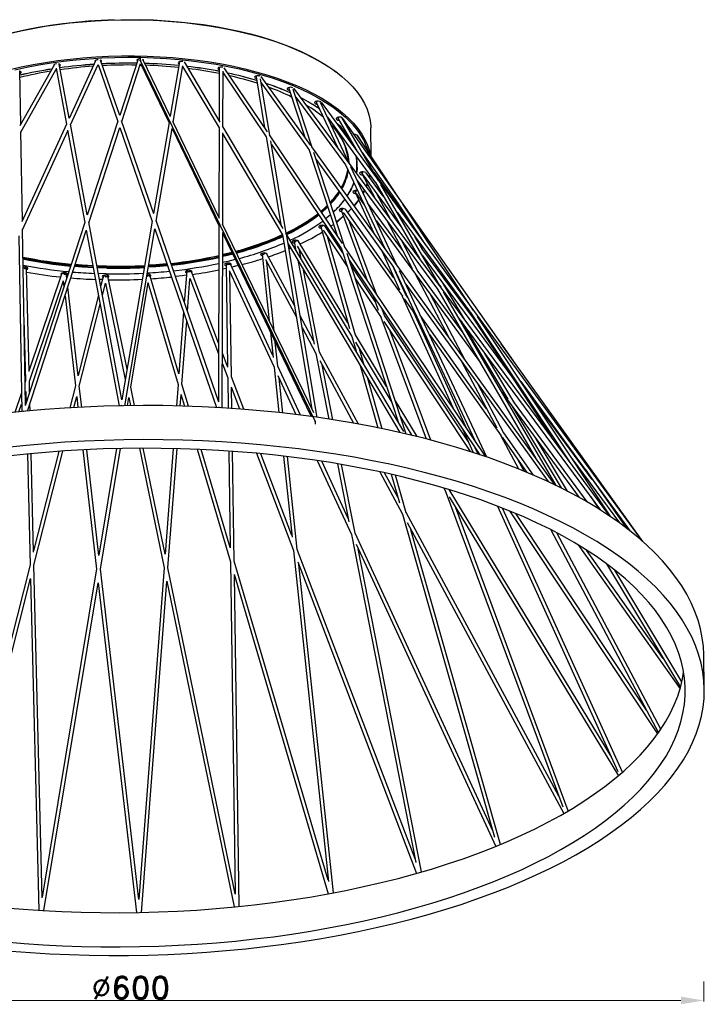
# Model space of a CAD drawing. Header units: inches. Extents: x -1104 to 2865, y 14607 to 16076.
# Tile 9 of 10: x 2507 to 2865, y 14646 to 15161. Entities that reach past the tile are written whole.
import ezdxf

# ---------------------------------------------------------------- set-up
doc = ezdxf.new("R2010")
doc.units = ezdxf.units.IN
doc.header["$MEASUREMENT"] = 0
doc.styles.add('romand', font='romand.shx')
doc.dimstyles.new('副本 (2) (2) 1-1尺寸界线', dxfattribs={"dimtxt": 4, "dimasz": 4, "dimexe": 0.618, "dimexo": 0.618, "dimgap": 0.618, "dimtad": 1, "dimtoh": 1, "dimdsep": 46, "dimtxsty": 'romand', "dimcen": 0, "dimclrd": 3, "dimclre": 3, "dimclrt": 6, "dimadec": 0, "dimazin": 2, "dimtfac": 1, "dimtofl": 0, "dimtmove": 0, "dimatfit": 3, "dimfxl": 0, "dimlwd": 13, "dimlwe": 13, "dimarcsym": 0})

# ---------------------------------------------------------------- blocks, each defined once
blk = doc.blocks.new('*D17')
at = {"color": 3, "lineweight": 13}
for p, q in [((2265.47, 14657.74), (2265.47, 14647.12)), ((2865.15, 14657.74), (2865.15, 14647.12)), ((2277.47, 14647.74), (2853.15, 14647.74))]:
    blk.add_line(p, q, dxfattribs=at)
at = {"color": 3}
for points in [[(2277.47, 14649.74), (2277.47, 14645.74), (2265.47, 14647.74)], [(2853.15, 14649.74), (2853.15, 14645.74), (2865.15, 14647.74)]]:
    blk.add_solid(points, dxfattribs=at)
at = {"layer": 'Defpoints', "color": 0}
for p in [(2865.15, 14815.08), (2265.47, 14802.08), (2865.15, 14647.74)]:
    blk.add_point(p, dxfattribs=at)
at = {"color": 6, "insert": (2565.31, 14654.35), "char_height": 12, "attachment_point": 5, "style": 'romand'}
blk.add_mtext('%%C600', dxfattribs=at)

msp = doc.modelspace()

# ---------------------------------------------------------------- linework, layer by layer
at = {"color": 7, "linetype": 'Continuous', "lineweight": 25}
for p, q in [((2546.989, 15139.813), (2533.015, 15109.28)), ((2559.472, 15110.885), (2549.458, 15139.874)), ((2569.039, 15140.281), (2559.47, 15110.89)), ((2570.482, 15140.486), (2570.325, 15140.493)), ((2586.052, 15110.216), (2571.549, 15140.223)), ((2590.789, 15138.992), (2585.919, 15110.492)), ((2590.779, 15138.931), (2590.675, 15138.969)), ((2592.444, 15139.156), (2591.991, 15139.193)), ((2612.082, 15107.312), (2593.359, 15138.868)), ((2507.664, 15106.169), (2507.197, 15134.01)), ((2525.321, 15137.623), (2507.286, 15105.494)), ((2507.731, 15102.201), (2526.241, 15135.176)), ((2525.813, 15134.413), (2526.367, 15134.497)), ((2526.144, 15135.694), (2531.635, 15106.264)), ((2533.08, 15109.422), (2527.787, 15137.794)), ((2533.717, 15106.008), (2548.148, 15137.541)), ((2547.796, 15136.771), (2548.401, 15136.809)), ((2548.118, 15137.63), (2558.443, 15107.737)), ((2560.553, 15107.755), (2570.404, 15138.014)), ((2570.149, 15137.229), (2570.782, 15137.215)), ((2570.401, 15138.004), (2585.339, 15107.096)), ((2587.418, 15107.39), (2592.449, 15136.832)), ((2592.269, 15135.777), (2592.91, 15135.706)), ((2592.403, 15136.56), (2611.498, 15104.377)), ((2611.564, 15135.935), (2611.408, 15135.989)), ((2611.584, 15135.852), (2611.509, 15108.279)), ((2613.5, 15104.923), (2613.579, 15134.147)), ((2636.777, 15102.272), (2614.204, 15135.853)), ((2613.575, 15132.398), (2614.207, 15132.264)), ((2613.577, 15133.201), (2636.112, 15099.677)), ((2630.799, 15131.347), (2630.578, 15131.42)), ((2630.844, 15131.114), (2635.312, 15104.452)), ((2638.013, 15100.434), (2633.054, 15130.023)), ((2659.427, 15095.169), (2633.47, 15131.229)), ((2633.412, 15127.886), (2658.41, 15093.157)), ((2633.559, 15127.013), (2634.196, 15126.797)), ((2647.886, 15125.311), (2647.602, 15125.401)), ((2647.978, 15124.941), (2656.345, 15099.45)), ((2660.214, 15094.075), (2650.221, 15124.519)), ((2815.912, 14901.214), (2650.569, 15125.141)), ((2651.565, 15120.424), (2677.693, 15085.039)), ((2651.95, 15119.254), (2652.741, 15118.832)), ((2662.299, 15118.012), (2661.964, 15118.114)), ((2662.454, 15117.528), (2673.355, 15094.282)), ((2679.408, 15086.084), (2664.567, 15117.733)), ((2832.961, 14888.151), (2664.978, 15117.776)), ((2558.491, 15107.883), (2542.508, 15058.792)), ((2577.252, 15059.41), (2560.445, 15108.066)), ((2611.752, 15057.042), (2587.275, 15107.685)), ((2668.201, 15109.983), (2693.381, 15075.563)), ((2673.597, 15109.671), (2673.226, 15109.782)), ((2673.82, 15109.099), (2683.558, 15092.379)), ((2694.906, 15076.866), (2675.763, 15109.738)), ((2765.563, 14982.41), (2676.259, 15109.36)), ((2508.51, 15055.737), (2507.726, 15102.471)), ((2531.69, 15106.385), (2508.277, 15055.226)), ((2508.588, 15051.101), (2532.272, 15102.85)), ((2532.209, 15103.185), (2541.226, 15054.856)), ((2542.52, 15058.828), (2533.661, 15106.31)), ((2543.286, 15054.721), (2559.526, 15104.602)), ((2559.522, 15104.614), (2576.51, 15055.433)), ((2585.363, 15107.238), (2577.21, 15059.531)), ((2578.567, 15055.602), (2586.859, 15104.122)), ((2586.838, 15103.995), (2611.359, 15053.257)), ((2611.499, 15104.482), (2611.372, 15057.828)), ((2645.019, 15051.802), (2613.34, 15105.192)), ((2691.069, 15089.514), (2690.839, 15104.494)), ((2613.36, 15053.713), (2613.491, 15101.747)), ((2613.489, 15101.022), (2644.703, 15048.415)), ((2636.103, 15099.729), (2643.788, 15053.877)), ((2676.059, 15043.835), (2637.839, 15100.693)), ((2646.614, 15049.114), (2638.497, 15097.548)), ((2682.362, 15100.88), (2682.224, 15100.88)), ((2705.043, 15068.442), (2683.703, 15100.54)), ((2694.553, 15084.22), (2684.068, 15100.151)), ((2638.813, 15095.658), (2675.506, 15041.073)), ((2658.408, 15093.163), (2673.206, 15048.079)), ((2787.333, 14917.473), (2659.965, 15094.42)), ((2677.32, 15041.959), (2661.032, 15091.583)), ((2662.28, 15087.781), (2702.807, 15031.478)), ((2686.413, 15091.449), (2704.987, 15065.046)), ((2677.681, 15085.055), (2698.194, 15041.311)), ((2704.531, 15032.506), (2680.407, 15083.953)), ((2683.734, 15076.858), (2725.775, 15019.92)), ((2686.204, 15080.431), (2692.891, 15067.824)), ((2686.313, 15080.297), (2706.651, 15052.724)), ((2697.329, 15068.73), (2688.37, 15080.877)), ((2690.519, 15079.476), (2690.247, 15078.333)), ((2692.395, 15081.177), (2717.338, 15046.336)), ((2693.23, 15075.769), (2716.396, 15035.99)), ((2727.349, 15021.156), (2696.091, 15074.831)), ((2682.655, 15070.67), (2692.188, 15049.655)), ((2683.11, 15070.131), (2687.463, 15064.196)), ((2700.927, 15056.94), (2694.237, 15069.553)), ((2702.617, 15066.325), (2700.503, 15069.852)), ((2701.762, 15069.631), (2712.157, 15053.837)), ((2703.392, 15067.313), (2718.317, 15044.865)), ((2675.232, 15061.838), (2674.857, 15061.95)), ((2675.386, 15061.298), (2689.035, 15024.532)), ((2702.926, 15025.981), (2677.607, 15061.764)), ((2680.744, 15062.129), (2678.769, 15060.121)), ((2707.538, 15040.207), (2689.191, 15065.221)), ((2744.65, 15008.868), (2707.691, 15064.459)), ((2676.331, 15060.104), (2707.357, 15016.257)), ((2704.579, 15060.256), (2743.698, 15006.782)), ((2510.128, 14959.338), (2508.584, 15051.351)), ((2541.257, 15054.951), (2510.022, 14959.011)), ((2541.963, 15050.91), (2559.121, 14958.943)), ((2560.565, 14962.111), (2543.236, 15054.991)), ((2576.527, 15055.536), (2560.563, 14962.12)), ((2562.059, 14958.999), (2577.871, 15051.524)), ((2577.867, 15051.503), (2610.142, 14958.066)), ((2611.312, 14960.806), (2578.475, 15055.87)), ((2611.359, 15053.339), (2611.109, 14961.392)), ((2660.981, 14955.182), (2613.239, 15053.964)), ((2664.503, 15053.097), (2664.178, 15053.198)), ((2664.621, 15052.599), (2679.756, 14999.476)), ((2676.187, 15038.999), (2666.834, 15053.083)), ((2668.329, 15051.75), (2667.907, 15051.467)), ((2671.127, 15053.723), (2669.973, 15052.889)), ((2693.799, 15017.444), (2679.764, 15055.253)), ((2693.587, 15055.846), (2748.17, 14981.43)), ((2699.23, 15055.871), (2712.552, 15030.754)), ((2506.643, 15047.825), (2508.186, 14955.895)), ((2511.206, 14956.188), (2541.993, 15050.749)), ((2613.1, 14957.893), (2613.349, 15049.645)), ((2613.348, 15049.142), (2659.658, 14953.324)), ((2644.696, 15048.457), (2659.981, 14957.251)), ((2708.118, 14945.456), (2646.472, 15049.354)), ((2662.739, 14952.893), (2646.651, 15048.89)), ((2665.921, 15050.842), (2678.533, 15031.851)), ((2682.833, 14995.974), (2668.162, 15047.467)), ((2717.86, 15040.897), (2713.862, 15047.567)), ((2714.309, 15050.568), (2715.783, 15048.327)), ((2647.529, 15043.652), (2706.1, 14944.938)), ((2648.888, 15041.362), (2647.977, 15040.977)), ((2650.605, 15045.284), (2650.332, 15045.371)), ((2650.67, 15045.468), (2650.826, 15045.006)), ((2650.686, 15044.839), (2651.444, 15040.973)), ((2652.234, 15042.553), (2680.996, 14995.146)), ((2678.912, 15002.437), (2652.901, 15045.311)), ((2675.504, 15041.079), (2705.37, 14950.088)), ((2751.052, 14932.273), (2677.134, 15042.236)), ((2698.126, 15041.405), (2697.428, 15042.943)), ((2715.714, 15029.06), (2707.267, 15044.987)), ((2743.992, 15005.47), (2717.585, 15041.27)), ((2633.958, 15038.637), (2633.741, 15038.71)), ((2634.008, 15038.254), (2637.69, 15003.372)), ((2635.686, 15035.479), (2651.922, 15005.338)), ((2650.896, 15011.46), (2636.227, 15038.691)), ((2654.487, 15035.844), (2653.62, 15040.269)), ((2709.417, 14944.172), (2678.417, 15038.617)), ((2696.387, 15040.398), (2705.838, 15019.561)), ((2717.646, 15037.817), (2771.915, 14964.244)), ((2512.055, 14976.954), (2510.712, 15030.872)), ((2552.619, 15031.998), (2547.497, 15032.151)), ((2552.644, 15031.864), (2547.522, 15032.018)), ((2552.653, 15031.332), (2547.622, 15031.482)), ((2552.64, 15030.971), (2547.69, 15031.118)), ((2615.126, 15030.844), (2613.297, 15030.452)), ((2615.069, 15033.358), (2614.907, 15033.414)), ((2615.094, 15033.045), (2615.878, 14979.088)), ((2639.601, 14985.271), (2617.343, 15033.379)), ((2621.475, 15032.327), (2618.196, 15031.536)), ((2640.263, 14998.049), (2636.465, 15034.033)), ((2652.591, 15035.12), (2661.209, 14991.152)), ((2679.62, 15034.953), (2747.933, 14933.328)), ((2693.143, 15013.467), (2680.349, 15032.732)), ((2709.045, 15017.334), (2702.325, 15032.147)), ((2702.8, 15031.489), (2745.337, 14940.775)), ((2508.983, 15027.587), (2508.991, 15027.606)), ((2529.194, 15028.377), (2512.038, 14977.641)), ((2531.767, 15025.803), (2531.514, 15027.987)), ((2552.343, 15028.037), (2548.243, 15028.151)), ((2550.912, 15027.015), (2549.497, 15021.433)), ((2553.24, 15026.785), (2553.172, 15027.162)), ((2563.287, 14978.06), (2553.24, 15026.785)), ((2574.171, 15027.744), (2573.805, 15027.734)), ((2575.229, 15027.302), (2575.165, 15027.552)), ((2575.217, 15027.556), (2575.186, 15027.543)), ((2590.431, 14975.749), (2575.229, 15027.302)), ((2594.518, 15029.37), (2593.272, 15013.03)), ((2594.512, 15029.607), (2594.404, 15029.646)), ((2594.916, 15008.273), (2596.225, 15025.451)), ((2596.093, 15025.799), (2611.177, 14986.19)), ((2611.192, 14991.77), (2596.815, 15029.522)), ((2616.78, 15029.834), (2640.261, 14979.083)), ((2617.952, 14974.018), (2617.152, 15029.029)), ((2664.054, 14987.034), (2655.635, 15029.991)), ((2682.695, 15025.583), (2696.208, 15005.236)), ((2751.625, 14932.076), (2705.882, 15029.625)), ((2714.015, 15027.995), (2731.477, 14995.071)), ((2738.611, 14997.843), (2715.587, 15029.233)), ((2512.182, 14971.826), (2529.971, 15024.431)), ((2529.928, 15024.303), (2530.283, 15021.242)), ((2537.702, 14974.601), (2532.32, 15021.038)), ((2550.389, 15024.953), (2548.832, 15024.997)), ((2550.371, 15016.745), (2551.969, 15023.047)), ((2551.969, 15023.045), (2562.362, 14972.645)), ((2565.211, 14968.73), (2574.284, 15023.433)), ((2574.262, 15023.509), (2590.008, 14970.111)), ((2709.137, 15022.684), (2783.59, 14919.25)), ((2725.675, 15020.056), (2777.292, 14931.422)), ((2726.922, 15021.889), (2727.415, 15021.066)), ((2739.808, 15004.283), (2728.641, 15022.911)), ((2530.835, 15016.478), (2536.297, 14969.345)), ((2548.325, 15016.81), (2537.677, 14974.814)), ((2692.007, 15016.525), (2694.788, 15009.035)), ((2707.302, 15016.334), (2733.774, 14957.977)), ((2708.274, 15014.961), (2715.021, 15005.426)), ((2710.207, 15015.691), (2708.975, 15017.432)), ((2740.08, 14983.119), (2722.191, 15016.848)), ((2787.886, 14917.204), (2728.868, 15018.548)), ((2538.324, 14969.229), (2549.199, 15012.122)), ((2738.016, 15014.548), (2762.373, 14977.543)), ((2592.89, 15008.012), (2590.426, 14975.68)), ((2660.85, 14992.982), (2653.84, 15005.995)), ((2696.186, 15005.269), (2719.818, 14941.609)), ((2697.98, 15006.182), (2696.772, 15009.437)), ((2741.923, 14940.012), (2697.94, 15006.243)), ((2740.527, 14947.93), (2713.421, 15007.688)), ((2751.468, 14957.381), (2716.756, 15006.436)), ((2736.629, 15005.222), (2811.116, 14904.342)), ((2743.009, 15007.724), (2794.908, 14929.659)), ((2816.474, 14900.834), (2746.769, 15005.681)), ((2509.375, 15004.226), (2510.175, 14972.113)), ((2592.025, 14970.344), (2594.533, 15003.255)), ((2654.866, 14999.873), (2662.159, 14986.335)), ((2697.651, 15003.063), (2742.863, 14934.981)), ((2738.142, 15003.172), (2762.605, 14962.362)), ((2638.311, 14997.492), (2639.704, 14984.293)), ((2680.984, 14995.167), (2683.164, 14987.513)), ((2699.12, 14969.129), (2682.809, 14996.014)), ((2722.181, 14940.992), (2701.024, 14997.984)), ((2721.57, 14996.171), (2759.004, 14943.268)), ((2642.207, 14979.64), (2640.884, 14992.168)), ((2682.771, 14992.22), (2701.877, 14960.729)), ((2833.187, 14887.951), (2759.132, 14991.393)), ((2615.873, 14979.479), (2613.178, 14986.555)), ((2662.149, 14986.352), (2668.885, 14951.983)), ((2684.332, 14949.389), (2664.04, 14987.06)), ((2687.165, 14980.77), (2684.904, 14988.705)), ((2766.285, 14960.113), (2750.534, 14986.389)), ((2613.163, 14980.976), (2615.964, 14973.618)), ((2640.253, 14979.1), (2642.755, 14955.396)), ((2654.038, 14954.067), (2642.199, 14979.657)), ((2664.103, 14982.725), (2681.817, 14949.842)), ((2670.988, 14951.656), (2665.353, 14980.405)), ((2685.313, 14979.973), (2694.589, 14947.412)), ((2738.377, 14982.062), (2756.758, 14947.406)), ((2753.525, 14977.51), (2749.845, 14982.528)), ((2615.958, 14973.636), (2616.189, 14957.698)), ((2624.392, 14957.108), (2617.948, 14974.03)), ((2642.214, 14974.861), (2651.699, 14954.36)), ((2764.585, 14974.182), (2785.525, 14942.367)), ((2510.174, 14972.131), (2509.926, 14971.396)), ((2512.325, 14966.087), (2512.182, 14971.84)), ((2536.295, 14969.364), (2533.388, 14957.899)), ((2539.598, 14958.242), (2538.323, 14969.238)), ((2567.204, 14959.066), (2565.209, 14968.739)), ((2590.003, 14970.13), (2589.147, 14958.904)), ((2595.452, 14958.723), (2592.022, 14970.353)), ((2617.771, 14968.875), (2622.188, 14957.277)), ((2644.79, 14955.172), (2642.858, 14973.469)), ((2696.798, 14946.959), (2689.313, 14973.23)), ((2760.507, 14944.606), (2746.98, 14970.11)), ((2769.342, 14971.728), (2826.629, 14893.418)), ((2508.02, 14965.761), (2504.559, 14955.525)), ((2510.026, 14965.448), (2510.431, 14966.646)), ((2510.319, 14966.316), (2510.467, 14960.379)), ((2535.483, 14958.021), (2536.955, 14963.829)), ((2536.942, 14963.779), (2537.596, 14958.138)), ((2591.149, 14958.853), (2591.597, 14964.725)), ((2591.527, 14964.963), (2593.347, 14958.79)), ((2618.192, 14957.564), (2618.037, 14968.175)), ((2759.403, 14966.115), (2799.813, 14911.021)), ((2806.701, 14920.454), (2773.554, 14965.392)), ((2506.746, 14955.751), (2508.12, 14959.813)), ((2512.569, 14956.315), (2512.475, 14960.086)), ((2563.601, 14959.023), (2564.301, 14963.242)), ((2564.297, 14963.26), (2565.166, 14959.044)), ((2715.091, 14942.805), (2703.706, 14961.57)), ((2764.617, 14959.005), (2790.425, 14915.953)), ((2804.056, 14908.618), (2766.06, 14960.42)), ((2706.464, 14953.17), (2712.345, 14943.476)), ((2738.775, 14946.952), (2744.434, 14934.477)), ((2758.8, 14943.555), (2768.151, 14925.925)), ((2776.056, 14922.631), (2760.395, 14944.765)), ((2759.534, 14942.519), (2772.551, 14924.122)), ((2793.779, 14914.248), (2777.378, 14941.608)), ((2511.131, 14933.718), (2512.574, 14875.774)), ((2514.409, 14882.433), (2513.127, 14933.91)), ((2527.611, 14935.111), (2514.395, 14882.984)), ((2514.58, 14875.574), (2529.711, 14935.257)), ((2540.176, 14935.882), (2547.401, 14873.539)), ((2548.596, 14880.605), (2542.177, 14935.982)), ((2557.846, 14936.548), (2548.583, 14880.709)), ((2549.417, 14873.514), (2559.88, 14936.594)), ((2569.769, 14936.723), (2582.689, 14874.067)), ((2583.235, 14881.323), (2571.809, 14936.731)), ((2587.446, 14936.577), (2583.234, 14881.315)), ((2584.699, 14874.221), (2589.448, 14936.529)), ((2600.016, 14936.175), (2617.365, 14877.341)), ((2617.25, 14884.804), (2602.128, 14936.083)), ((2616.516, 14935.267), (2617.253, 14884.546)), ((2619.354, 14877.67), (2618.518, 14935.127)), ((2631.013, 14934.103), (2650.376, 14883.259)), ((2649.546, 14891.058), (2633.233, 14933.894)), ((2645.158, 14932.628), (2649.636, 14890.206)), ((2652.329, 14883.752), (2647.195, 14932.387)), ((2747.012, 14933.634), (2745.528, 14936.906)), ((2662.835, 14930.292), (2680.72, 14891.634)), ((2679.089, 14899.924), (2665.203, 14929.935)), ((2673.467, 14928.609), (2679.439, 14898.137)), ((2682.624, 14892.281), (2675.575, 14928.25)), ((2771.038, 14924.751), (2767.84, 14930.78)), ((2796.252, 14931.251), (2821.054, 14897.626)), ((2695.518, 14924.406), (2707.477, 14902.205)), ((2704.91, 14911.188), (2698.09, 14923.849)), ((2701.521, 14923.084), (2705.783, 14908.124)), ((2709.325, 14902.993), (2703.746, 14922.573)), ((2802.949, 14925.788), (2824.628, 14894.971)), ((2729.06, 14915.925), (2729.84, 14914.639)), ((2729.814, 14914.682), (2791.265, 14749.15)), ((2816.403, 14775.819), (2731.919, 14915.07)), ((2731.868, 14911.297), (2820.394, 14765.384)), ((2805.931, 14911.364), (2810.156, 14904.946)), ((2707.461, 14902.236), (2755.636, 14733.147)), ((2789.2, 14754.712), (2709.303, 14903.033)), ((2794.207, 14746.972), (2735.311, 14905.622)), ((2757.152, 14906.439), (2820.16, 14767.535)), ((2822.506, 14767.206), (2759.819, 14905.401)), ((2763.483, 14903.931), (2840.954, 14787.272)), ((2835.084, 14799.727), (2766.798, 14902.555)), ((2709.794, 14897.904), (2791.842, 14745.591)), ((2680.708, 14891.66), (2714.357, 14719.973)), ((2754.651, 14736.604), (2682.612, 14892.308)), ((2758.777, 14729.423), (2711.875, 14894.041)), ((2785.03, 14894.101), (2841.375, 14787.866)), ((2842.651, 14789.728), (2788.152, 14892.482)), ((2683.11, 14886.47), (2756.25, 14728.385)), ((2799.441, 14886.121), (2852.685, 14810.874)), ((2650.367, 14883.284), (2668.66, 14709.986)), ((2713.993, 14721.833), (2652.321, 14883.771)), ((2717.371, 14714.993), (2684.244, 14884.018)), ((2843.874, 14826.789), (2803.804, 14883.417)), ((2512.573, 14875.799), (2469.834, 14707.224)), ((2617.358, 14877.367), (2619.887, 14703.455)), ((2668.581, 14710.734), (2619.349, 14877.684)), ((2652.629, 14877.344), (2714.744, 14714.24)), ((2671.296, 14704.064), (2653.149, 14875.978)), ((2814.203, 14876.286), (2852.917, 14811.702)), ((2518.918, 14701.38), (2514.579, 14875.59)), ((2547.398, 14873.564), (2518.908, 14701.8)), ((2569.463, 14700.56), (2549.416, 14873.527)), ((2582.684, 14874.092), (2569.46, 14700.58)), ((2619.885, 14703.586), (2584.697, 14874.233)), ((2619.288, 14870.822), (2668.611, 14703.562)), ((2853.602, 14814.45), (2818.511, 14872.99)), ((2470.005, 14699.762), (2512.812, 14868.601)), ((2512.758, 14868.389), (2517.078, 14694.924)), ((2519.767, 14694.759), (2548.233, 14866.371)), ((2548.232, 14866.369), (2568.238, 14693.754)), ((2570.95, 14693.806), (2584.148, 14866.99)), ((2584.121, 14867.121), (2619.271, 14696.665)), ((2621.982, 14696.936), (2619.462, 14870.232)), ((2865.358, 14810.861), (2865.084, 14828.723))]:
    msp.add_line(p, q, dxfattribs=at)
at = {"color": 7, "linetype": 'Continuous'}
for p, q in [((2570.181, 15140.867), (2570.188, 15140.457)), ((2570.426, 15139.238), (2661.517, 14951.124)), ((2661.755, 14949.905), (2661.764, 14949.317))]:
    msp.add_line(p, q, dxfattribs=at)
at = {"color": 8, "linetype": 'Continuous', "lineweight": 25}
for p, q in [((2590.794, 15139.016), (2590.789, 15138.992)), ((2507.195, 15134.054), (2507.197, 15134.01)), ((2686.204, 15080.431), (2686.202, 15080.451)), ((2690.201, 15079.91), (2689.957, 15078.725)), ((2682.655, 15070.67), (2682.695, 15070.719)), ((2680.694, 15062.2), (2678.736, 15060.168)), ((2671.31, 15053.857), (2671.127, 15053.723))]:
    msp.add_line(p, q, dxfattribs=at)
at = {"color": 7, "linetype": 'Continuous', "lineweight": 25, "flags": 128}
for points in [[(2445.462, 15127.985), (2446.472, 15128.865), (2449.828, 15131.561), (2453.488, 15134.177), (2457.443, 15136.708), (2461.681, 15139.146), (2466.19, 15141.484), (2470.96, 15143.715), (2475.975, 15145.835), (2481.223, 15147.837), (2486.69, 15149.715), (2492.36, 15151.464), (2498.217, 15153.08), (2504.246, 15154.558), (2510.43, 15155.894), (2516.753, 15157.084), (2523.196, 15158.126), (2529.743, 15159.016), (2536.375, 15159.752), (2543.074, 15160.331), (2549.821, 15160.753), (2556.599, 15161.016)], [(2570.171, 15161.062), (2576.928, 15160.845), (2583.641, 15160.47), (2590.292, 15159.936), (2596.861, 15159.245), (2603.332, 15158.4), (2609.687, 15157.402), (2615.908, 15156.254), (2621.978, 15154.96), (2627.88, 15153.523), (2633.599, 15151.947), (2639.118, 15150.236), (2644.423, 15148.394), (2649.498, 15146.428), (2654.331, 15144.342), (2658.907, 15142.142), (2663.215, 15139.834), (2667.242, 15137.425), (2670.977, 15134.921), (2672.539, 15133.781)], [(2504.634, 15134.83), (2510.809, 15136.164), (2517.122, 15137.353), (2523.555, 15138.393), (2530.092, 15139.281), (2536.713, 15140.016), (2543.402, 15140.594), (2550.139, 15141.015), (2556.907, 15141.278), (2563.686, 15141.381), (2570.458, 15141.324), (2577.204, 15141.108), (2583.907, 15140.733), (2590.547, 15140.2), (2597.107, 15139.51), (2603.568, 15138.666), (2609.913, 15137.67), (2616.124, 15136.524), (2622.185, 15135.232), (2628.078, 15133.797), (2633.788, 15132.223), (2639.298, 15130.515), (2644.595, 15128.676), (2649.662, 15126.713), (2654.488, 15124.63), (2659.057, 15122.434), (2663.358, 15120.129), (2667.379, 15117.724), (2671.109, 15115.223), (2674.537, 15112.635), (2677.654, 15109.965), (2680.262, 15107.423)], [(2548.237, 15140.073), (2547.706, 15140.027), (2547.113, 15139.868), (2546.694, 15139.62), (2546.513, 15139.322), (2546.597, 15139.018), (2546.615, 15138.996)], [(2549.787, 15138.923), (2549.822, 15138.953), (2550.003, 15139.251), (2549.919, 15139.555), (2549.581, 15139.818), (2549.385, 15139.903)], [(2570.325, 15140.493), (2569.647, 15140.446), (2569.054, 15140.287), (2568.635, 15140.04), (2568.454, 15139.741), (2568.539, 15139.438), (2568.711, 15139.274)], [(2571.888, 15139.522), (2571.944, 15139.671), (2571.86, 15139.975), (2571.549, 15140.223)], [(2591.991, 15139.193), (2591.314, 15139.147), (2590.72, 15138.987), (2590.301, 15138.74), (2590.12, 15138.442), (2590.205, 15138.138), (2590.542, 15137.875), (2590.594, 15137.85)], [(2593.615, 15138.433), (2593.526, 15138.675), (2593.395, 15138.807)], [(2507.218, 15132.763), (2507.351, 15132.812), (2507.77, 15133.059), (2507.951, 15133.358), (2507.866, 15133.661), (2507.529, 15133.924), (2506.99, 15134.106), (2506.806, 15134.139)], [(2507.378, 15133.991), (2507.333, 15133.973), (2507.198, 15133.924)], [(2526.384, 15137.93), (2526.157, 15137.901), (2525.563, 15137.742), (2525.144, 15137.494), (2524.963, 15137.196), (2524.98, 15137.016)], [(2528.001, 15136.646), (2528.273, 15136.827), (2528.454, 15137.125), (2528.369, 15137.429), (2528.032, 15137.692), (2527.612, 15137.846)], [(2527.881, 15137.759), (2527.836, 15137.741), (2527.799, 15137.726)], [(2612.724, 15136.213), (2612.047, 15136.167), (2611.453, 15136.008), (2611.034, 15135.76), (2610.853, 15135.462), (2610.938, 15135.158), (2611.275, 15134.896), (2611.581, 15134.774)], [(2613.455, 15136.124), (2613.383, 15136.14), (2612.724, 15136.213)], [(2631.894, 15131.645), (2631.217, 15131.598), (2630.623, 15131.439), (2630.204, 15131.192), (2630.023, 15130.893), (2630.108, 15130.59), (2630.445, 15130.327), (2630.984, 15130.145), (2631.007, 15130.14)], [(2632.877, 15131.481), (2632.552, 15131.571), (2631.894, 15131.645)], [(2648.918, 15125.625), (2648.241, 15125.579), (2647.647, 15125.42), (2647.228, 15125.172), (2647.047, 15124.874), (2647.132, 15124.57), (2647.469, 15124.308), (2648.008, 15124.126), (2648.26, 15124.083)], [(2663.28, 15118.339), (2662.602, 15118.292), (2662.009, 15118.133), (2661.589, 15117.886), (2661.408, 15117.587), (2661.493, 15117.284), (2661.831, 15117.021), (2662.37, 15116.839), (2662.806, 15116.776)], [(2674.004, 15113.955), (2676.064, 15112.296), (2679.062, 15109.613), (2681.742, 15106.86), (2684.097, 15104.044), (2686.121, 15101.173), (2687.808, 15098.254), (2689.153, 15095.296), (2690.154, 15092.306), (2690.659, 15090.137)], [(2674.542, 15110.006), (2673.864, 15109.959), (2673.271, 15109.8), (2672.851, 15109.553), (2672.67, 15109.254), (2672.755, 15108.951), (2673.093, 15108.688), (2673.632, 15108.506), (2674.207, 15108.435)], [(2669.986, 15106.175), (2670.97, 15105.111), (2673.193, 15102.411), (2675.082, 15099.656), (2676.632, 15096.856), (2677.836, 15094.017), (2678.692, 15091.148), (2679.197, 15088.259), (2679.343, 15086.172)], [(2686.84, 15081.374), (2686.162, 15081.328), (2685.569, 15081.169), (2685.15, 15080.921), (2684.969, 15080.623), (2685.054, 15080.319), (2685.391, 15080.056), (2685.93, 15079.874), (2686.537, 15079.802)], [(2685.964, 15081.025), (2685.912, 15081.035), (2685.524, 15081.15)], [(2683.361, 15071.587), (2682.684, 15071.54), (2682.09, 15071.381), (2681.671, 15071.134), (2681.49, 15070.836), (2681.575, 15070.532), (2681.912, 15070.269), (2682.451, 15070.087), (2682.95, 15070.02)], [(2684.032, 15071.511), (2684.02, 15071.513), (2683.361, 15071.587)], [(2687.614, 15071.603), (2687.385, 15071.175), (2686.848, 15070.218)], [(2689.131, 15074.913), (2688.823, 15074.159), (2688.598, 15073.638)], [(2682.474, 15071.24), (2682.434, 15071.248), (2682.045, 15071.363)], [(2684.49, 15066.626), (2683.493, 15065.317), (2682.114, 15063.65)], [(2668.189, 15063.365), (2667.847, 15063.031), (2664.939, 15060.408), (2664.926, 15060.397)], [(2668.314, 15062.983), (2668.055, 15062.731), (2665.141, 15060.103), (2665.13, 15060.094)], [(2676.173, 15062.174), (2675.496, 15062.128), (2674.902, 15061.969), (2674.483, 15061.721), (2674.302, 15061.423), (2674.387, 15061.119), (2674.724, 15060.856), (2675.263, 15060.674), (2675.639, 15060.617)], [(2677.78, 15061.519), (2677.708, 15061.656), (2677.37, 15061.919), (2676.831, 15062.101), (2676.173, 15062.174)], [(2669.675, 15058.839), (2667.811, 15057.278), (2667.298, 15056.868)], [(2676.575, 15058.096), (2675.199, 15056.917), (2674.653, 15056.466)], [(2665.494, 15053.422), (2664.816, 15053.375), (2664.223, 15053.216), (2663.804, 15052.969), (2663.623, 15052.67), (2663.708, 15052.367), (2664.045, 15052.104), (2664.584, 15051.922), (2664.825, 15051.88)], [(2667.118, 15052.662), (2667.029, 15052.904), (2666.691, 15053.166), (2666.152, 15053.348), (2665.494, 15053.422)], [(2651.648, 15045.596), (2650.971, 15045.549), (2650.377, 15045.39), (2649.958, 15045.143), (2649.777, 15044.844), (2649.862, 15044.541), (2650.199, 15044.278), (2650.738, 15044.096), (2650.836, 15044.077)], [(2651.172, 15042.36), (2650.904, 15042.24), (2650.736, 15042.166)], [(2653.256, 15044.724), (2653.268, 15044.774), (2653.183, 15045.077), (2652.845, 15045.34), (2652.306, 15045.522), (2651.648, 15045.596)], [(2619.952, 15035.479), (2616.118, 15034.529), (2613.307, 15033.88)], [(2618.571, 15038.336), (2615.141, 15037.469), (2613.315, 15037.034)], [(2618.409, 15038.67), (2615.034, 15037.818), (2613.316, 15037.408)], [(2618.13, 15039.247), (2615.158, 15038.5), (2613.318, 15038.062)], [(2618.18, 15039.145), (2615.025, 15038.351), (2613.318, 15037.943)], [(2635.056, 15038.934), (2634.379, 15038.887), (2633.786, 15038.728), (2633.366, 15038.481), (2633.185, 15038.182), (2633.27, 15037.879), (2633.608, 15037.616), (2634.094, 15037.446)], [(2636.62, 15037.962), (2636.676, 15038.112), (2636.591, 15038.416), (2636.254, 15038.678), (2635.715, 15038.86), (2635.056, 15038.934)], [(2509.83, 15031.604), (2509.153, 15031.558), (2508.917, 15031.511)], [(2510.729, 15030.192), (2510.85, 15030.237), (2511.269, 15030.484), (2511.45, 15030.782), (2511.365, 15031.086), (2511.028, 15031.349), (2510.489, 15031.531), (2509.83, 15031.604)], [(2510.877, 15031.416), (2510.832, 15031.398), (2510.705, 15031.351)], [(2545.639, 15031.206), (2539.832, 15031.547), (2535.843, 15031.859)], [(2545.571, 15031.571), (2539.869, 15031.907), (2535.958, 15032.212)], [(2545.47, 15032.109), (2539.861, 15032.44), (2536.126, 15032.73)], [(2545.446, 15032.242), (2539.803, 15032.574), (2536.167, 15032.856)], [(2584.51, 15032.272), (2578.406, 15031.718), (2574.438, 15031.437)], [(2584.389, 15032.623), (2578.369, 15032.078), (2574.5, 15031.803)], [(2584.211, 15033.139), (2578.361, 15032.611), (2574.593, 15032.342)], [(2584.167, 15033.265), (2578.401, 15032.746), (2574.615, 15032.476)], [(2616.223, 15033.638), (2615.546, 15033.592), (2614.952, 15033.433), (2614.533, 15033.185), (2614.352, 15032.887), (2614.437, 15032.583), (2614.774, 15032.32), (2615.106, 15032.191)], [(2617.716, 15032.573), (2617.843, 15032.816), (2617.758, 15033.12), (2617.42, 15033.383), (2616.881, 15033.565), (2616.223, 15033.638)], [(2530.563, 15028.625), (2529.886, 15028.578), (2529.292, 15028.419), (2528.873, 15028.172), (2528.692, 15027.873), (2528.777, 15027.57), (2528.883, 15027.457)], [(2531.598, 15027.263), (2532.002, 15027.504), (2532.183, 15027.803), (2532.098, 15028.106), (2531.761, 15028.369), (2531.222, 15028.551), (2530.563, 15028.625)], [(2531.61, 15028.437), (2531.565, 15028.418), (2531.484, 15028.387)], [(2552.23, 15027.325), (2551.552, 15027.278), (2550.959, 15027.119), (2550.54, 15026.872), (2550.359, 15026.573), (2550.443, 15026.27), (2550.672, 15026.068)], [(2553.397, 15026.024), (2553.668, 15026.205), (2553.849, 15026.503), (2553.764, 15026.807), (2553.427, 15027.069), (2552.888, 15027.251), (2552.23, 15027.325)], [(2553.276, 15027.137), (2553.231, 15027.118), (2553.198, 15027.105)], [(2575.461, 15026.513), (2575.609, 15026.624), (2575.79, 15026.922), (2575.706, 15027.226), (2575.368, 15027.489), (2574.829, 15027.671), (2574.171, 15027.744)], [(2594.355, 15027.236), (2592.211, 15026.963), (2588.605, 15026.543)], [(2595.72, 15029.87), (2595.043, 15029.824), (2594.449, 15029.665), (2594.03, 15029.417), (2593.849, 15029.119), (2593.934, 15028.815), (2594.271, 15028.553), (2594.449, 15028.475)], [(2597.121, 15028.718), (2597.159, 15028.75), (2597.34, 15029.049), (2597.255, 15029.352), (2596.917, 15029.615), (2596.379, 15029.797), (2595.72, 15029.87)], [(2612.673, 14957.919), (2602.478, 14958.45), (2592.239, 14958.823), (2581.968, 14959.037), (2571.677, 14959.092), (2561.378, 14958.987), (2551.084, 14958.724), (2540.806, 14958.303), (2530.557, 14957.723), (2520.348, 14956.985), (2510.193, 14956.091), (2500.102, 14955.042)], [(2865.084, 14828.723), (2864.872, 14832.947), (2864.302, 14837.565), (2863.379, 14842.167), (2862.105, 14846.748), (2860.48, 14851.302), (2858.508, 14855.824), (2856.189, 14860.309), (2853.528, 14864.751), (2850.526, 14869.145), (2847.188, 14873.486), (2843.518, 14877.769), (2839.519, 14881.989), (2835.197, 14886.141), (2830.557, 14890.219), (2825.604, 14894.22), (2820.344, 14898.138), (2814.782, 14901.969), (2808.927, 14905.707), (2802.784, 14909.35), (2796.361, 14912.893), (2789.666, 14916.33), (2782.706, 14919.659), (2775.489, 14922.876), (2768.024, 14925.976), (2760.321, 14928.956), (2752.387, 14931.812), (2744.232, 14934.542), (2735.866, 14937.141), (2727.299, 14939.607), (2718.541, 14941.937), (2709.602, 14944.129), (2700.493, 14946.178), (2691.224, 14948.084), (2681.807, 14949.844), (2672.251, 14951.455), (2662.57, 14952.917), (2652.774, 14954.226), (2642.874, 14955.383), (2632.883, 14956.384), (2622.812, 14957.23), (2612.673, 14957.919)], [(2612.947, 14940.057), (2602.752, 14940.588), (2592.512, 14940.961), (2582.241, 14941.175), (2571.95, 14941.23), (2561.652, 14941.126), (2551.357, 14940.863), (2541.079, 14940.441), (2530.83, 14939.861), (2520.622, 14939.124), (2510.466, 14938.23), (2500.376, 14937.18)], [(2502.655, 14673.566), (2512.762, 14672.799), (2522.931, 14672.189), (2533.149, 14671.737), (2543.406, 14671.444), (2553.688, 14671.309), (2563.985, 14671.334), (2574.283, 14671.517), (2584.57, 14671.86), (2594.835, 14672.361), (2605.066, 14673.019), (2615.249, 14673.835), (2625.374, 14674.807), (2635.428, 14675.934), (2645.399, 14677.214), (2655.276, 14678.647), (2665.048, 14680.23), (2674.701, 14681.962), (2684.226, 14683.84), (2693.611, 14685.862), (2702.845, 14688.026), (2711.916, 14690.33), (2720.815, 14692.771), (2729.531, 14695.345), (2738.053, 14698.05), (2746.372, 14700.882), (2754.478, 14703.839), (2762.36, 14706.916), (2770.011, 14710.111), (2777.42, 14713.418), (2784.579, 14716.836), (2791.48, 14720.358), (2798.114, 14723.982), (2804.474, 14727.703), (2810.553, 14731.517), (2816.342, 14735.419), (2821.836, 14739.404), (2827.027, 14743.468), (2831.91, 14747.606), (2836.478, 14751.813), (2840.727, 14756.084), (2844.652, 14760.415), (2848.247, 14764.799), (2851.509, 14769.233), (2854.434, 14773.71), (2857.018, 14778.225), (2859.259, 14782.774), (2861.153, 14787.35), (2862.698, 14791.948), (2863.893, 14796.564), (2864.736, 14801.19), (2865.226, 14805.823), (2865.363, 14810.457), (2865.146, 14815.085), (2864.576, 14819.703), (2863.653, 14824.305), (2862.378, 14828.886), (2860.754, 14833.44), (2858.781, 14837.962), (2856.463, 14842.447), (2853.801, 14846.889), (2850.8, 14851.283), (2847.462, 14855.625), (2843.792, 14859.908), (2839.793, 14864.127), (2835.471, 14868.279), (2830.831, 14872.358), (2825.877, 14876.358), (2820.617, 14880.276), (2815.056, 14884.107), (2809.201, 14887.846), (2803.058, 14891.489), (2796.635, 14895.031), (2789.94, 14898.469), (2782.979, 14901.798), (2775.763, 14905.014), (2768.298, 14908.114), (2760.594, 14911.094), (2752.66, 14913.951), (2744.506, 14916.68), (2736.14, 14919.279), (2727.573, 14921.746), (2718.815, 14924.076), (2709.876, 14926.267), (2700.767, 14928.316), (2691.498, 14930.222), (2682.08, 14931.982), (2672.525, 14933.594), (2662.844, 14935.055), (2653.048, 14936.365), (2643.148, 14937.521), (2633.157, 14938.523), (2623.086, 14939.368), (2612.947, 14940.057)], [(2499.565, 14678.447), (2509.46, 14677.612), (2519.424, 14676.934), (2529.444, 14676.413), (2539.508, 14676.051), (2549.603, 14675.847), (2559.718, 14675.802), (2569.839, 14675.916), (2579.955, 14676.189), (2590.054, 14676.621), (2600.122, 14677.21), (2610.148, 14677.956), (2620.119, 14678.859), (2630.024, 14679.917), (2639.85, 14681.129), (2649.585, 14682.494), (2659.218, 14684.009), (2668.736, 14685.673), (2678.128, 14687.484), (2687.384, 14689.44), (2696.49, 14691.539), (2705.437, 14693.776), (2714.213, 14696.151), (2722.808, 14698.661), (2731.211, 14701.301), (2739.412, 14704.069), (2747.401, 14706.962), (2755.168, 14709.975), (2762.704, 14713.106), (2770, 14716.351), (2777.046, 14719.705), (2783.835, 14723.164), (2790.357, 14726.725), (2796.605, 14730.383), (2802.572, 14734.133), (2808.249, 14737.971), (2813.631, 14741.892), (2818.71, 14745.892), (2823.481, 14749.965), (2827.937, 14754.107), (2832.074, 14758.312), (2835.885, 14762.576), (2839.367, 14766.893), (2842.515, 14771.258), (2845.326, 14775.665), (2847.795, 14780.11), (2849.92, 14784.587), (2851.699, 14789.09), (2853.129, 14793.614), (2854.208, 14798.153), (2854.936, 14802.703), (2855.31, 14807.256), (2855.332, 14811.809), (2855, 14816.355), (2854.315, 14820.888), (2853.279, 14825.404), (2851.891, 14829.896), (2850.155, 14834.36), (2848.071, 14838.789), (2845.644, 14843.179), (2842.874, 14847.523), (2839.767, 14851.818), (2836.326, 14856.057), (2832.554, 14860.235), (2828.457, 14864.348), (2824.039, 14868.389), (2819.306, 14872.355), (2814.264, 14876.241), (2808.919, 14880.041), (2803.277, 14883.752), (2797.345, 14887.368), (2791.13, 14890.885), (2784.641, 14894.299), (2777.884, 14897.606), (2770.869, 14900.801), (2763.603, 14903.882), (2756.096, 14906.843), (2748.356, 14909.682), (2740.393, 14912.395), (2732.218, 14914.979), (2723.838, 14917.43), (2715.266, 14919.746), (2706.512, 14921.923), (2697.585, 14923.96), (2688.497, 14925.853), (2679.26, 14927.6), (2669.883, 14929.2), (2660.38, 14930.65), (2650.76, 14931.948), (2641.037, 14933.093), (2631.221, 14934.084), (2621.325, 14934.919), (2611.362, 14935.597)], [(2611.362, 14935.597), (2601.342, 14936.118), (2591.278, 14936.48), (2581.183, 14936.684), (2571.068, 14936.729), (2560.947, 14936.615), (2550.831, 14936.342), (2540.732, 14935.911), (2530.664, 14935.322), (2520.638, 14934.575), (2510.667, 14933.672), (2500.762, 14932.614)], [(2499.291, 14696.309), (2509.187, 14695.474), (2519.151, 14694.796), (2529.171, 14694.275), (2539.234, 14693.913), (2549.33, 14693.709), (2559.444, 14693.664), (2569.566, 14693.778), (2579.682, 14694.051), (2589.78, 14694.482), (2599.848, 14695.072), (2609.874, 14695.818), (2619.845, 14696.721), (2629.75, 14697.779), (2639.576, 14698.991), (2649.311, 14700.356), (2658.944, 14701.871), (2668.462, 14703.535), (2677.855, 14705.346), (2687.11, 14707.302), (2696.216, 14709.4), (2705.163, 14711.638), (2713.939, 14714.013), (2722.534, 14716.522), (2730.937, 14719.163), (2739.138, 14721.931), (2747.127, 14724.824), (2754.894, 14727.837), (2762.43, 14730.968), (2769.726, 14734.213), (2776.772, 14737.567), (2783.561, 14741.026), (2790.083, 14744.587), (2796.332, 14748.245), (2802.298, 14751.995), (2807.976, 14755.833), (2813.357, 14759.754), (2818.437, 14763.753), (2823.207, 14767.827), (2827.664, 14771.968), (2831.8, 14776.174), (2835.611, 14780.437), (2839.093, 14784.754), (2842.241, 14789.119), (2845.052, 14793.527), (2847.521, 14797.972), (2849.647, 14802.448), (2851.425, 14806.952), (2852.855, 14811.476), (2853.935, 14816.015), (2854.541, 14819.628)]]:
    msp.add_lwpolyline(points, dxfattribs=at)
at = {"color": 8, "linetype": 'Continuous', "lineweight": 25, "flags": 128}
for points in [[(2501.602, 15153.815), (2507.687, 15155.202), (2513.916, 15156.447), (2520.271, 15157.547), (2526.735, 15158.499), (2533.291, 15159.3), (2539.922, 15159.947), (2546.609, 15160.44), (2553.334, 15160.776), (2560.08, 15160.955), (2566.828, 15160.977), (2573.56, 15160.841), (2580.257, 15160.548), (2586.902, 15160.098), (2593.477, 15159.494), (2599.964, 15158.735), (2606.346, 15157.825), (2612.604, 15156.766), (2618.724, 15155.56), (2624.687, 15154.211), (2630.478, 15152.723), (2636.082, 15151.1), (2641.483, 15149.346), (2646.666, 15147.465), (2651.618, 15145.463), (2656.326, 15143.345), (2660.776, 15141.117), (2664.957, 15138.786), (2668.857, 15136.356), (2672.466, 15133.835), (2675.774, 15131.229), (2678.772, 15128.546), (2681.452, 15125.793), (2683.807, 15122.977), (2685.831, 15120.106), (2687.518, 15117.188), (2688.863, 15114.23), (2689.864, 15111.24), (2690.516, 15108.227), (2690.819, 15105.198), (2690.839, 15104.494)], [(2501.892, 15134.881), (2507.978, 15136.269), (2514.206, 15137.514), (2520.561, 15138.614), (2527.025, 15139.566), (2533.581, 15140.366), (2540.212, 15141.014), (2546.899, 15141.506), (2553.624, 15141.843), (2560.37, 15142.022), (2567.118, 15142.044), (2573.85, 15141.908), (2580.547, 15141.615), (2587.192, 15141.165), (2593.767, 15140.56), (2600.254, 15139.802), (2606.636, 15138.891), (2612.894, 15137.832), (2619.014, 15136.627), (2624.977, 15135.278), (2630.769, 15133.79), (2636.372, 15132.167), (2641.773, 15130.412), (2646.956, 15128.531), (2651.909, 15126.53), (2656.616, 15124.412), (2661.066, 15122.184), (2665.247, 15119.852), (2669.147, 15117.422), (2672.756, 15114.901), (2674.004, 15113.955)], [(2611.617, 15136.066), (2611.584, 15135.872), (2611.584, 15135.852)], [(2630.896, 15131.53), (2630.849, 15131.38), (2630.844, 15131.114)], [(2683.685, 15083.599), (2683.644, 15082.875), (2683.394, 15080.686)], [(2686.847, 15081.374), (2686.796, 15081.337), (2686.511, 15081.077), (2686.319, 15080.789), (2686.249, 15080.516), (2686.311, 15080.299), (2686.313, 15080.297)], [(2683.572, 15071.577), (2683.508, 15071.538), (2683.198, 15071.301), (2682.959, 15071.029), (2682.826, 15070.764), (2682.821, 15070.545), (2682.854, 15070.479)], [(2687.452, 15071.823), (2687.259, 15071.442), (2686.734, 15070.461)], [(2688.938, 15075.275), (2688.624, 15074.446), (2688.403, 15073.901)], [(2684.415, 15066.79), (2683.495, 15065.54), (2682.049, 15063.741)], [(2675.386, 15061.298), (2675.392, 15061.303), (2675.502, 15061.355)], [(2676.564, 15058.126), (2675.353, 15057.068), (2672.994, 15055.139)], [(2664.621, 15052.599), (2664.657, 15052.604), (2664.827, 15052.646)]]:
    msp.add_lwpolyline(points, dxfattribs=at)
at = {"color": 7, "linetype": 'Continuous', "flags": 128}
for points in [[(2570.188, 15140.457), (2570.194, 15140.277), (2570.207, 15140.103), (2570.227, 15139.937), (2570.254, 15139.778), (2570.287, 15139.628), (2570.327, 15139.488), (2570.374, 15139.358), (2570.426, 15139.238)], [(2661.517, 14951.124), (2661.569, 14951.005), (2661.616, 14950.874), (2661.655, 14950.734), (2661.689, 14950.584), (2661.716, 14950.426), (2661.736, 14950.259), (2661.749, 14950.085), (2661.755, 14949.905)]]:
    msp.add_lwpolyline(points, dxfattribs=at)
at = {"color": 7, "linetype": 'Continuous', "lineweight": 25}
for centre, radius, start, end in [((2559.024, 14908.417), 229.467, 98.79116, 103.0446), ((2559.016, 14908.588), 229.268, 98.80128, 103.05399), ((2558.514, 14918.487), 218.386, 99.28069, 103.57607), ((2563.655, 14877.648), 260.585, 93.88662, 97.82909), ((2563.651, 14877.806), 260.4, 93.89148, 97.83287), ((2563.464, 14886.748), 250.513, 94.10619, 98.0582), ((2564.477, 14866.12), 272.143, 89.17972, 93.01867), ((2564.474, 14866.273), 271.964, 89.18049, 93.01827), ((2564.344, 14874.793), 262.501, 89.18935, 93.02827), ((2564.787, 14875.289), 262.968, 84.39973, 88.30726), ((2564.785, 14875.447), 262.784, 84.39639, 88.30281), ((2564.741, 14885.144), 252.142, 84.18749, 88.11496), ((2568.217, 14905.955), 232.108, 79.23281, 83.43874), ((2568.219, 14906.125), 231.911, 79.22407, 83.4292), ((2568.353, 14915.746), 221.323, 78.73829, 82.97769), ((2576.521, 14946.567), 190.65, 73.34544, 78.02553), ((2576.533, 14946.756), 190.433, 73.32778, 78.00796), ((2577.885, 14959.707), 176.332, 72.32812, 77.17077), ((2591.443, 14993.793), 141.11, 66.06496, 71.58037), ((2591.477, 14994.002), 140.866, 66.02875, 71.54712), ((2595.282, 15010.077), 123.019, 63.89043, 69.92661), ((2648.984, 15123.001), 2.625, 64.3876, 91.44252), ((2612.865, 15038.811), 91.223, 55.97019, 62.97932), ((2612.943, 15039.041), 90.942, 55.87986, 62.90516), ((2663.385, 15115.957), 2.384, 57.71006, 92.53151), ((2620.755, 15056.358), 70.124, 49.79014, 58.82253), ((2674.687, 15107.873), 2.137, 50.27994, 93.90135), ((2648.628, 15084.292), 30.574, 4.62392, 45.67133), ((2645.6, 15078.629), 39.468, 25.26578, 47.10897), ((2645.572, 15078.623), 39.43, 25.76303, 46.61171), ((2682.633, 15099.218), 1.684, 38.2543, 99.26591), ((2658.645, 15084.626), 24.979, 351.1374, 11.43508), ((2658.68, 15084.612), 25.025, 357.67919, 11.09814), ((2650.972, 15087.238), 28.231, 329.77354, 350.58455), ((2651.176, 15086.633), 28.023, 330.38555, 351.47443), ((2686.957, 15079.064), 2.313, 55.6371, 92.89786), ((2651.112, 15087.102), 33.017, 326.05756, 339.65772), ((2651.471, 15086.924), 32.538, 327.75194, 339.94835), ((2638.304, 15094.982), 43.1, 316.62445, 326.47154), ((2638.542, 15094.259), 42.802, 316.84064, 326.95211), ((2638.632, 15094.064), 42.96, 316.68671, 326.92768), ((2637.887, 15096.475), 49.243, 312.72814, 323.13775), ((2626.998, 15105.909), 58.83, 309.84824, 314.25744), ((2604.922, 15137.085), 97.055, 295.34122, 304.40652), ((2607.623, 15131.624), 91.03, 295.27982, 307.57555), ((2607.881, 15130.679), 90.549, 295.41678, 307.79395), ((2607.987, 15130.488), 90.699, 295.42926, 307.79904), ((2607.45, 15135.044), 98.479, 294.75644, 306.26999), ((2579.464, 15192.654), 158.193, 284.88473, 294.33265), ((2579.554, 15191.723), 157.379, 284.9475, 294.44508), ((2579.655, 15190.938), 157.11, 285.02186, 294.48852), ((2579.676, 15190.953), 157.484, 285.03845, 294.44361), ((2605.217, 15147.119), 114.381, 295.20244, 301.74822), ((2579.511, 15196.575), 166.083, 284.795, 293.38149), ((2554.683, 15257.874), 225.774, 258.2816, 264.77512), ((2554.683, 15257.023), 225.055, 258.24429, 264.74811), ((2554.675, 15256.402), 224.965, 258.24389, 264.70501), ((2554.669, 15256.504), 225.428, 258.27164, 264.68821), ((2561.255, 15263.887), 231.753, 276.18124, 282.47503), ((2561.278, 15263.044), 231.042, 276.20534, 282.50806), ((2561.301, 15262.438), 230.968, 276.24601, 282.50601), ((2561.303, 15262.548), 231.439, 276.26289, 282.47938), ((2572.73, 15228.894), 202.52, 284.50496, 287.68498), ((2584.152, 15194.067), 165.864, 288.64779, 291.92353), ((2554.836, 15264.728), 236.605, 258.80464, 264.66953), ((2557.913, 15294.472), 262.527, 268.84444, 273.19951), ((2557.931, 15293.29), 262.373, 268.84451, 273.15863), ((2557.925, 15293.673), 261.861, 268.84444, 273.19995), ((2557.933, 15293.146), 261.867, 268.84447, 273.17794), ((2561.105, 15269.63), 241.464, 276.28579, 281.99919), ((2554.517, 15275.943), 250.929, 259.9579, 264.05197), ((2557.328, 15303.441), 278.574, 265.17322, 267.83082), ((2557.495, 15291.061), 263.073, 265.07256, 267.53785), ((2557.826, 15300.159), 272.177, 268.84573, 272.95983), ((2557.636, 15312.535), 287.673, 269.20208, 272.73057), ((2558.264, 15293.029), 265.034, 273.38851, 275.89899), ((2558.102, 15304.933), 280.056, 273.61883, 275.83288), ((2561.581, 15277.974), 252.869, 278.17054, 281.33834)]:
    msp.add_arc(centre, radius, start, end, dxfattribs=at)
at = {"color": 8, "linetype": 'Continuous', "lineweight": 25}
for centre, radius, start, end in [((2648.698, 15125.161), 0.753, 149.5386, 196.98432), ((2663.152, 15117.818), 0.756, 141.90325, 202.5498), ((2674.54, 15109.42), 0.788, 135.05155, 204.03447), ((2654.677, 15081.382), 36.505, 16.13096, 45.5062), ((2651.305, 15086.399), 28.128, 330.3594, 351.0904), ((2677.04, 15060.77), 1.445, 108.24592, 166.17917), ((2666.733, 15051.431), 2.025, 107.96066, 151.54055), ((2650.807, 15045.35), 0.525, 256.68463, 291.65286), ((2653.326, 15042.706), 2.914, 107.39115, 139.38338), ((2634.254, 15039.069), 0.851, 253.21593, 283.0063), ((2637.228, 15034.71), 4.226, 106.24186, 129.46021), ((2505.358, 15021.516), 10.467, 65.616, 70.10454), ((2509.76, 15035.008), 4.244, 268.41627, 282.95523), ((2509.254, 15029.571), 1.537, 47.73317, 73.96443), ((2615.531, 15034.372), 1.398, 251.76326, 275.42277), ((2616.119, 15037.013), 4.058, 263.54863, 283.89359), ((2618.668, 15027.978), 5.561, 103.78018, 121.7497), ((2524.779, 15012.511), 16.508, 70.39509, 74.28176), ((2530.149, 15032.256), 4.482, 271.99173, 287.73252), ((2528.622, 15022.378), 5.932, 65.3157, 73.39468), ((2554.69, 15038.969), 12.537, 252.46222, 257.11088), ((2555.525, 15040.072), 13.81, 254.75319, 258.83411), ((2550.751, 15034.179), 7.802, 278.50176, 288.60109), ((2575.029, 15033.133), 6.124, 257.5239, 268.58913), ((2565.11, 15058.063), 32.383, 285.53769, 288.20735), ((2595.161, 15030.963), 1.719, 248.00958, 272.10086), ((2595.958, 15033.336), 4.155, 259.83505, 277.66532), ((2600.86, 15015.964), 14.148, 106.61484, 113.22198), ((2560.328, 14957.918), 1.16, 70.3001, 116.37454), ((2509.202, 14954.917), 1.151, 74.46711, 116.69551), ((2611.601, 14956.989), 1.076, 63.8141, 109.49991)]:
    msp.add_arc(centre, radius, start, end, dxfattribs=at)
at = {"color": 7, "linetype": 'Continuous', "lineweight": 25}
for points, knots in [([(2630.803, 15131.486), (2630.81, 15131.395), (2630.819, 15131.259), (2630.837, 15131.15), (2630.844, 15131.114)], [0, 0, 0, 0, 0.6688324, 1, 1, 1, 1]), ([(2647.87, 15125.478), (2647.887, 15125.338), (2647.911, 15125.146), (2647.964, 15124.984), (2647.978, 15124.941)], [0, 0, 0, 0, 0.7346846, 1, 1, 1, 1]), ([(2662.261, 15118.2), (2662.289, 15118.037), (2662.331, 15117.797), (2662.424, 15117.593), (2662.454, 15117.528)], [0, 0, 0, 0, 0.6810149, 1, 1, 1, 1]), ([(2673.542, 15109.872), (2673.578, 15109.704), (2673.638, 15109.426), (2673.769, 15109.191), (2673.82, 15109.099)], [0, 0, 0, 0, 0.604608, 1, 1, 1, 1]), ([(2685.873, 15081.25), (2685.938, 15081.028), (2686.038, 15080.685), (2686.241, 15080.398), (2686.313, 15080.297)], [0, 0, 0, 0, 0.6469145, 1, 1, 1, 1]), ([(2682.396, 15071.463), (2682.463, 15071.238), (2682.568, 15070.887), (2682.778, 15070.587), (2682.854, 15070.479)], [0, 0, 0, 0, 0.6383158, 1, 1, 1, 1]), ([(2682.406, 15071.434), (2682.442, 15071.276), (2682.5, 15071.016), (2682.611, 15070.767), (2682.655, 15070.67)], [0, 0, 0, 0, 0.6088516, 1, 1, 1, 1]), ([(2675.152, 15062.195), (2675.233, 15061.917), (2675.352, 15061.511), (2675.589, 15061.158), (2675.664, 15061.046)], [0, 0, 0, 0, 0.6841285, 1, 1, 1, 1]), ([(2675.186, 15062.044), (2675.216, 15061.884), (2675.263, 15061.632), (2675.353, 15061.387), (2675.386, 15061.298)], [0, 0, 0, 0, 0.6362186, 1, 1, 1, 1]), ([(2673.04, 15054.999), (2673.084, 15055.031), (2673.611, 15055.418), (2674.074, 15055.821), (2674.499, 15056.19)], [0, 0, 0, 0, 0.0839174, 1, 1, 1, 1]), ([(2664.477, 15053.283), (2664.499, 15053.137), (2664.533, 15052.908), (2664.597, 15052.681), (2664.621, 15052.599)], [0, 0, 0, 0, 0.63795249, 1, 1, 1, 1]), ([(2664.522, 15053.296), (2664.589, 15053.065), (2664.691, 15052.71), (2664.893, 15052.395), (2664.964, 15052.284)], [0, 0, 0, 0, 0.6489687, 1, 1, 1, 1]), ([(2650.597, 15045.448), (2650.61, 15045.321), (2650.632, 15045.119), (2650.671, 15044.915), (2650.686, 15044.839)], [0, 0, 0, 0, 0.622674, 1, 1, 1, 1]), ([(2633.965, 15038.775), (2633.971, 15038.674), (2633.982, 15038.501), (2634.001, 15038.327), (2634.008, 15038.254)], [0, 0, 0, 0, 0.5839434, 1, 1, 1, 1]), ([(2510.712, 15030.872), (2510.708, 15031.041), (2510.703, 15031.241), (2510.699, 15031.432), (2510.698, 15031.461)], [0, 0, 0, 0, 0.8477337, 1, 1, 1, 1]), ([(2615.087, 15033.467), (2615.088, 15033.396), (2615.091, 15033.256), (2615.093, 15033.114), (2615.094, 15033.045)], [0, 0, 0, 0, 0.5125986, 1, 1, 1, 1]), ([(2531.514, 15027.987), (2531.495, 15028.147), (2531.475, 15028.312), (2531.466, 15028.468), (2531.466, 15028.472)], [0, 0, 0, 0, 0.9747359, 1, 1, 1, 1]), ([(2594.536, 15029.686), (2594.535, 15029.646), (2594.531, 15029.541), (2594.523, 15029.435), (2594.518, 15029.37)], [0, 0, 0, 0, 0.3810463, 1, 1, 1, 1])]:
    msp.add_open_spline(points, degree=3, knots=knots, dxfattribs=at)
at = {"color": 7, "linetype": 'Continuous'}
for p in [(2570.199, 15139.706), (2661.744, 14950.656)]:
    msp.add_point(p, dxfattribs=at)

# ---------------------------------------------------------------- dimensions: what is measured, and where the dimension line sits
dim = msp.add_linear_dim(base=(2865.146, 14647.736), p1=(2265.467, 14802.075), p2=(2865.146, 14815.085), text='%%C<>', dimstyle='副本 (2) (2) 1-1尺寸界线', override={"dimtxt": 12, "dimasz": 12, "dimdec": 0})
dim.commit()
dim.dimension.update_dxf_attribs({"geometry": '*D17', "text_midpoint": (2565.307, 14654.354)})

doc.saveas('drawing.dxf')
